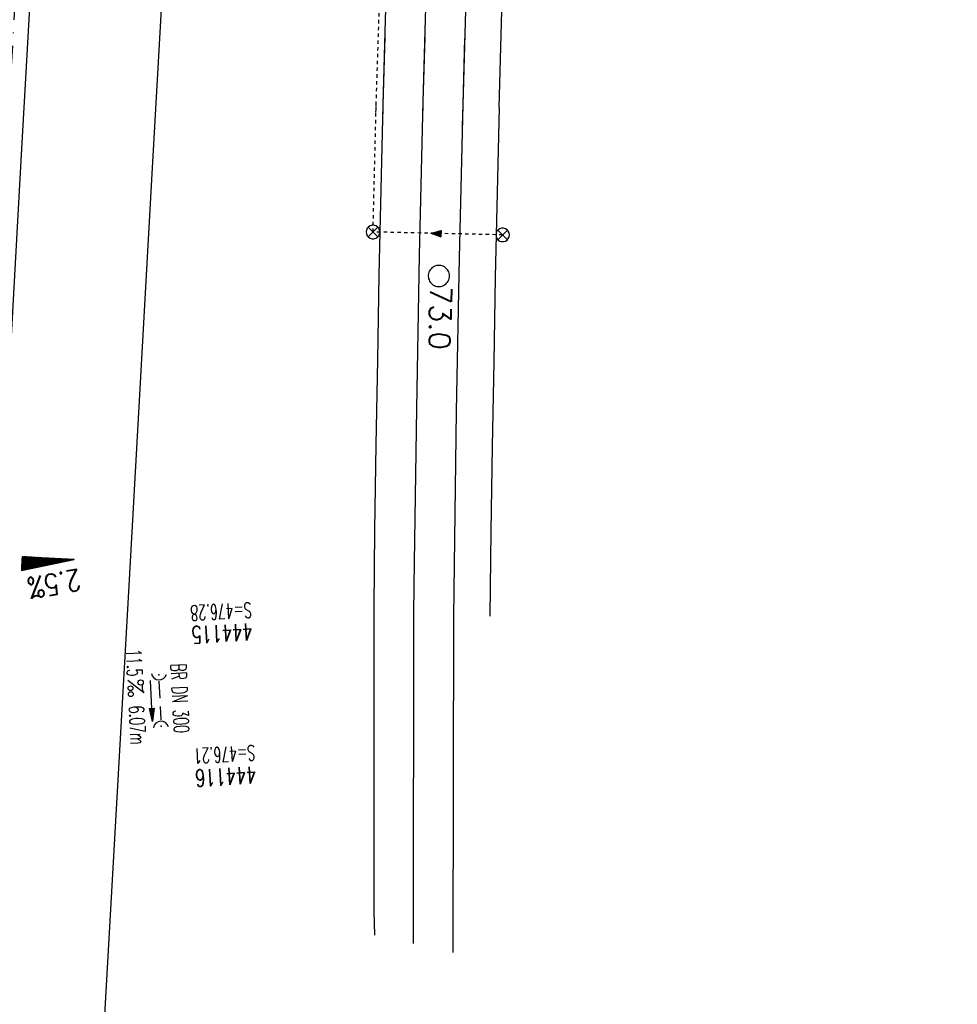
# Model space of a CAD drawing. Extents: x 459406 to 461721, y 413308 to 423218.
# Tile 106 of 256: x 460984 to 461095, y 416827 to 416943. Entities that reach past the tile are written whole.
import ezdxf
from ezdxf.enums import TextEntityAlignment as Align

# ---------------------------------------------------------------- set-up
doc = ezdxf.new("R2010")
doc.units = 0
doc.header["$LTSCALE"] = 2
doc.header["$MEASUREMENT"] = 0
for name, pattern in [('AUSGEZOGEN', [0]), ('GESTRICH-X2', [1.5, 1, -0.5]), ('LT00', [0]), ('LT02', [0.4, 0.2, -0.2]), ('STRICHPT-X3', [3, 1.5, -0.75, 0, -0.75])]:
    doc.linetypes.add(name, pattern=pattern)
doc.layers.get('0').update_dxf_attribs({"linetype": 'AUSGEZOGEN'})
for name, color, linetype in [('A-Böschungen', 15, 'CONTINUOUS'), ('ACHSE', 1, 'STRICHPT-X3'), ('FBR', 8, 'CONTINUOUS'), ('GEF', 7, 'AUSGEZOGEN'), ('KANAL', 7, 'GESTRICH-X2'), ('LAGEPLAN', 15, 'AUSGEZOGEN'), ('NBS-TRASSE', 7, 'CONTINUOUS'), ('PFEIL', 7, 'CONTINUOUS'), ('RINNE', 200, 'CONTINUOUS'), ('SCHACHTNR', 6, 'CONTINUOUS'), ('SCHSYMBOL', 7, 'AUSGEZOGEN'), ('TEXTO', 4, 'CONTINUOUS'), ('TEXTU', 4, 'CONTINUOUS')]:
    doc.layers.add(name, color=color, linetype=linetype)
doc.styles.add('ROMANS', font='romans.shx', dxfattribs={"width": 0.8})
doc.styles.get("Standard").update_dxf_attribs({"font": 'TXT.SHX'})

# ---------------------------------------------------------------- blocks, each defined once
blk = doc.blocks.new('40')
at = {"color": 0}
blk.add_arc((0.02, 0.31), 0.91, 192.5363, 347.4637, dxfattribs=at)
blk.add_point((0, 0), dxfattribs=at)
blk = doc.blocks.new('PROM')
blk.add_line((1.57, 1.82), (0.02, 0.02))
for centre, radius in [((0.32, 1.51), 0.317), ((0.94, 0.29), 0.283), ((1.64, 0.29), 0.283)]:
    blk.add_circle(centre, radius)
blk.add_arc((0.99, 2.68), 1.03, 239.1414, 303.3549)
blk = doc.blocks.new('PFEIL2')
at = {"color": 0}
for p, q in [((0.88, 0), (-2.4, -0.01)), ((0.88, -0.27), (0.88, 0.28)), ((0.88, 0.28), (2.43, 0.01)), ((0.91, 0.27), (0.88, 0.26)), ((0.97, 0.26), (0.88, 0.25)), ((1.02, 0.25), (0.88, 0.23)), ((1.07, 0.24), (0.88, 0.21)), ((1.13, 0.23), (0.88, 0.19)), ((1.18, 0.22), (0.88, 0.17)), ((1.24, 0.21), (0.88, 0.15)), ((1.29, 0.21), (0.88, 0.14)), ((1.34, 0.2), (0.88, 0.12)), ((1.4, 0.19), (0.88, 0.1)), ((1.45, 0.18), (0.88, 0.08)), ((1.51, 0.17), (0.88, 0.06)), ((1.56, 0.16), (0.88, 0.04)), ((1.61, 0.15), (0.88, 0.02)), ((1.67, 0.14), (0.88, 0.01)), ((1.72, 0.13), (0.88, -0.01)), ((1.78, 0.12), (0.88, -0.03)), ((1.83, 0.11), (0.88, -0.05)), ((1.88, 0.1), (0.88, -0.07)), ((1.94, 0.09), (0.88, -0.09)), ((2.05, 0.08), (0.88, -0.12)), ((1.99, 0.08), (0.88, -0.11)), ((2.1, 0.07), (0.88, -0.14)), ((2.15, 0.06), (0.88, -0.16)), ((2.21, 0.05), (0.88, -0.18)), ((2.26, 0.04), (0.88, -0.2)), ((2.32, 0.03), (0.88, -0.22)), ((2.37, 0.02), (0.88, -0.23)), ((2.42, 0.01), (0.88, -0.25)), ((2.43, 0.01), (0.88, -0.27))]:
    blk.add_line(p, q, dxfattribs=at)
blk = doc.blocks.new('SYMB0002')
at = {"linetype": 'LT00'}
blk.add_lwpolyline([(19.7, 0), (19.5, 2.5), (19.1, 4.9), (18.3, 7.2), (17.3, 9.5), (15.9, 11.6), (14.3, 13.5), (12.5, 15.2), (10.5, 16.6), (8.4, 17.8), (6.1, 18.7), (3.7, 19.3), (1.2, 19.6), (-1.2, 19.6), (-3.7, 19.3), (-6.1, 18.7), (-8.4, 17.8), (-10.5, 16.6), (-12.5, 15.2), (-14.3, 13.5), (-15.9, 11.6), (-17.3, 9.5), (-18.3, 7.2), (-19.1, 4.9), (-19.5, 2.5), (-19.7, 0), (-19.5, -2.5), (-19.1, -4.9), (-18.3, -7.2), (-17.3, -9.5), (-15.9, -11.6), (-14.3, -13.5), (-12.5, -15.2), (-10.5, -16.6), (-8.4, -17.8), (-6.1, -18.7), (-3.7, -19.3), (-1.2, -19.6), (1.2, -19.6), (3.7, -19.3), (6.1, -18.7), (8.4, -17.8), (10.5, -16.6), (12.5, -15.2), (14.3, -13.5), (15.9, -11.6), (17.3, -9.5), (18.3, -7.2), (19.1, -4.9), (19.5, -2.5), (19.7, 0)], dxfattribs=at)
blk = doc.blocks.new('SYMB1626')
at = {"linetype": 'LT00'}
for p, q in [((-2.8, -2.8), (2.8, 2.8)), ((2.8, -2.8), (-2.8, 2.8))]:
    blk.add_line(p, q, dxfattribs=at)
blk.add_lwpolyline([(3.94, 0), (3.78, 1.11), (3.31, 2.13), (2.58, 2.98), (1.64, 3.58), (0.56, 3.9), (-0.56, 3.9), (-1.64, 3.58), (-2.58, 2.98), (-3.31, 2.13), (-3.78, 1.11), (-3.94, 0), (-3.78, -1.11), (-3.31, -2.13), (-2.58, -2.98), (-1.64, -3.58), (-0.56, -3.9), (0.56, -3.9), (1.64, -3.58), (2.58, -2.98), (3.31, -2.13), (3.78, -1.11), (3.94, 0)], dxfattribs=at)
blk = doc.blocks.new('SYMB1061')
at = {"linetype": 'LT00'}
blk.add_line((4.9, 0), (-4.9, 0), dxfattribs=at)
for points in [[(-4.9, 0), (0, 15.7), (4.9, 0)], [(-0.1, 15.6), (-4.8, 0), (-4.7, 0), (-0.1, 15.4), (0, 15.5), (-4.6, 0), (-4.4, 0), (0, 15.2), (-4.3, 0.2), (-4.2, 0.2), (0.1, 15), (4.8, 0), (-4.4, 0.1), (-4, 0.2), (0.1, 14.7), (4.5, 0.1), (-3.9, 0.3), (0.1, 14.3), (4.3, 0.3), (-3.6, 0.4), (0.1, 13.9), (4.1, 0.3), (-3.4, 0.5), (0, 13.4), (3.9, 0.5), (-3.2, 0.6), (0.1, 12.9), (3.7, 0.7), (-3, 0.8), (0.1, 12.3), (3.5, 0.8), (-2.7, 0.9), (0.1, 11.8), (3.2, 1), (-2.6, 1.1), (0.1, 11.3), (2.9, 1.2), (-2.2, 1.2), (0.1, 10.8), (2.7, 1.3), (-2, 1.3), (0, 10.2), (2.5, 1.5), (-1.7, 1.5), (-0.1, 9.5), (2.3, 1.6), (-1.5, 1.6), (0, 8.9), (2.1, 1.8), (-1.3, 1.8), (0, 8.3), (1.9, 2), (-1.1, 2), (0, 7.7), (1.6, 2.1), (-1, 2.1), (0, 6.8), (1.4, 2.4), (-0.7, 2.4), (-0.1, 6.3), (1.2, 2.6), (-0.5, 2.6), (0, 5.5), (0.9, 2.8), (-0.4, 2.8), (0, 5), (0.6, 2.9), (-0.2, 3), (0.1, 4.2), (0.5, 3.1), (0, 3.2), (0.1, 3.7), (0.3, 3.4)]]:
    blk.add_lwpolyline(points, dxfattribs=at)
blk = doc.blocks.new('*X8')
at = {"color": 0}
for p, q in [((725.83, 193.84), (727.44, 195.45)), ((725.83, 193.85), (727.43, 195.45)), ((725.83, 193.86), (727.42, 195.45)), ((725.83, 193.87), (727.41, 195.45)), ((725.83, 193.88), (727.4, 195.45)), ((725.83, 193.89), (727.39, 195.45)), ((725.83, 193.9), (727.38, 195.45)), ((725.83, 193.91), (727.37, 195.45)), ((725.83, 193.91), (727.37, 195.45)), ((725.83, 193.92), (727.36, 195.45)), ((725.83, 193.93), (727.35, 195.45)), ((725.83, 193.94), (727.34, 195.45)), ((725.83, 193.95), (727.33, 195.45)), ((725.83, 193.96), (727.32, 195.45)), ((725.83, 193.97), (727.31, 195.45)), ((725.83, 193.98), (727.3, 195.45)), ((725.83, 193.99), (727.29, 195.45)), ((725.83, 193.99), (727.29, 195.45)), ((725.83, 194), (727.28, 195.45)), ((725.83, 194.01), (727.27, 195.45)), ((725.83, 194.02), (727.26, 195.45)), ((725.83, 194.03), (727.25, 195.45)), ((725.83, 194.04), (727.24, 195.45)), ((725.83, 194.05), (727.23, 195.45)), ((725.83, 194.06), (727.22, 195.45)), ((725.83, 194.06), (727.21, 195.45)), ((725.83, 194.07), (727.21, 195.45)), ((725.83, 194.08), (727.2, 195.45)), ((725.83, 194.09), (727.19, 195.45)), ((725.83, 194.1), (727.18, 195.45)), ((725.83, 194.11), (727.17, 195.45)), ((725.83, 194.12), (727.16, 195.45)), ((725.83, 194.13), (727.15, 195.45)), ((725.83, 194.14), (727.14, 195.45)), ((725.83, 194.14), (727.14, 195.45)), ((725.83, 194.15), (727.13, 195.45)), ((725.83, 194.16), (727.12, 195.45)), ((725.83, 194.17), (727.11, 195.45)), ((725.83, 194.18), (727.1, 195.45)), ((725.83, 194.19), (727.09, 195.45)), ((725.83, 194.2), (727.08, 195.45)), ((725.83, 194.21), (727.07, 195.45)), ((725.83, 194.21), (727.06, 195.45)), ((725.83, 194.22), (727.06, 195.45)), ((725.83, 194.23), (727.05, 195.45)), ((725.83, 194.24), (727.04, 195.45)), ((725.83, 194.25), (727.03, 195.45)), ((725.83, 194.26), (727.02, 195.45)), ((725.83, 194.27), (727.01, 195.45)), ((725.83, 194.28), (727, 195.45)), ((725.83, 194.29), (726.99, 195.45)), ((725.83, 194.29), (726.99, 195.45)), ((725.83, 194.3), (726.98, 195.45)), ((725.83, 194.31), (726.97, 195.45)), ((725.83, 194.32), (726.96, 195.45)), ((725.83, 194.33), (726.95, 195.45)), ((725.83, 194.34), (726.94, 195.45)), ((725.83, 194.35), (726.93, 195.45)), ((725.83, 194.36), (726.92, 195.45)), ((725.83, 194.37), (726.91, 195.45)), ((725.83, 194.37), (726.91, 195.45)), ((725.83, 194.38), (726.9, 195.45)), ((725.83, 194.39), (726.89, 195.45)), ((725.83, 194.4), (726.88, 195.45)), ((725.83, 194.41), (726.87, 195.45)), ((725.83, 194.42), (726.86, 195.45)), ((725.83, 194.43), (726.85, 195.45)), ((725.83, 194.44), (726.84, 195.45)), ((725.83, 194.44), (726.83, 195.45)), ((725.83, 194.45), (726.83, 195.45)), ((725.83, 194.46), (726.82, 195.45)), ((725.83, 194.47), (726.81, 195.45)), ((725.83, 194.48), (726.8, 195.45)), ((725.83, 194.49), (726.79, 195.45)), ((725.83, 194.5), (726.78, 195.45)), ((725.83, 194.51), (726.77, 195.45)), ((725.83, 194.52), (726.76, 195.45)), ((725.83, 194.52), (726.76, 195.45)), ((725.83, 194.53), (726.75, 195.45)), ((725.83, 194.54), (726.74, 195.45)), ((725.83, 194.55), (726.73, 195.45)), ((725.83, 194.56), (726.72, 195.45)), ((725.83, 194.57), (726.71, 195.45)), ((725.83, 194.58), (726.7, 195.45)), ((725.83, 194.59), (726.69, 195.45)), ((725.83, 194.59), (726.68, 195.45)), ((725.83, 194.6), (726.68, 195.45)), ((725.83, 194.61), (726.67, 195.45)), ((725.83, 194.62), (726.66, 195.45)), ((725.83, 194.63), (726.65, 195.45)), ((725.83, 194.64), (726.64, 195.45)), ((725.83, 194.65), (726.63, 195.45)), ((725.83, 194.66), (726.62, 195.45)), ((725.83, 194.67), (726.61, 195.45)), ((725.83, 194.67), (726.61, 195.45)), ((725.83, 194.68), (726.6, 195.45)), ((725.83, 194.69), (726.59, 195.45)), ((725.83, 194.7), (726.58, 195.45)), ((725.83, 194.71), (726.57, 195.45)), ((725.83, 194.72), (726.56, 195.45)), ((725.83, 194.73), (726.55, 195.45)), ((725.83, 194.74), (726.54, 195.45)), ((725.83, 194.75), (726.53, 195.45)), ((725.83, 194.75), (726.53, 195.45)), ((725.83, 194.76), (726.52, 195.45)), ((725.83, 194.77), (726.51, 195.45)), ((725.83, 194.78), (726.5, 195.45)), ((725.83, 194.79), (726.49, 195.45)), ((725.83, 194.8), (726.48, 195.45)), ((725.83, 194.81), (726.47, 195.45)), ((725.83, 194.82), (726.46, 195.45)), ((725.83, 194.82), (726.45, 195.45)), ((725.83, 194.83), (726.45, 195.45)), ((725.83, 194.84), (726.44, 195.45)), ((725.83, 194.85), (726.43, 195.45)), ((725.83, 194.86), (726.42, 195.45)), ((725.83, 194.87), (726.41, 195.45)), ((725.83, 194.88), (726.4, 195.45)), ((725.83, 194.89), (726.39, 195.45)), ((725.83, 194.9), (726.38, 195.45)), ((725.83, 194.9), (726.38, 195.45)), ((725.83, 194.91), (726.37, 195.45)), ((725.83, 194.92), (726.36, 195.45)), ((725.83, 194.93), (726.35, 195.45)), ((725.83, 194.94), (726.34, 195.45)), ((725.83, 194.95), (726.33, 195.45)), ((725.83, 194.96), (726.32, 195.45)), ((725.83, 194.97), (726.31, 195.45)), ((725.83, 194.98), (726.3, 195.45)), ((725.83, 194.98), (726.3, 195.45)), ((725.83, 194.99), (726.29, 195.45)), ((725.83, 195), (726.28, 195.45)), ((725.83, 195.01), (726.27, 195.45)), ((725.83, 195.02), (726.26, 195.45)), ((725.83, 195.03), (726.25, 195.45)), ((725.83, 195.04), (726.24, 195.45)), ((725.83, 195.05), (726.23, 195.45)), ((725.83, 195.05), (726.22, 195.45)), ((725.83, 195.06), (726.22, 195.45)), ((725.83, 195.07), (726.21, 195.45)), ((725.83, 195.08), (726.2, 195.45)), ((725.83, 195.09), (726.19, 195.45)), ((725.83, 195.1), (726.18, 195.45)), ((725.83, 195.11), (726.17, 195.45)), ((725.83, 195.12), (726.16, 195.45)), ((725.83, 195.13), (726.15, 195.45)), ((725.83, 195.13), (726.15, 195.45)), ((725.83, 195.14), (726.14, 195.45)), ((725.83, 195.15), (726.13, 195.45)), ((725.83, 195.16), (726.12, 195.45)), ((725.83, 195.17), (726.11, 195.45)), ((725.83, 195.18), (726.1, 195.45)), ((725.83, 195.19), (726.09, 195.45)), ((725.83, 195.2), (726.08, 195.45)), ((725.83, 195.2), (726.07, 195.45)), ((725.83, 195.21), (726.07, 195.45)), ((725.83, 195.22), (726.06, 195.45)), ((725.83, 195.23), (726.05, 195.45)), ((725.83, 195.24), (726.04, 195.45)), ((725.83, 195.25), (726.03, 195.45)), ((725.83, 195.26), (726.02, 195.45)), ((725.83, 195.27), (726.01, 195.45)), ((725.83, 195.28), (726, 195.45)), ((725.83, 195.28), (726, 195.45)), ((725.83, 195.29), (725.99, 195.45)), ((725.83, 195.3), (725.98, 195.45)), ((725.83, 195.31), (725.97, 195.45)), ((725.83, 195.32), (725.96, 195.45)), ((725.83, 195.33), (725.95, 195.45)), ((725.83, 195.34), (725.94, 195.45)), ((725.83, 195.35), (725.93, 195.45)), ((725.83, 195.36), (725.92, 195.45)), ((725.83, 195.36), (725.92, 195.45)), ((725.83, 195.37), (725.91, 195.45)), ((725.83, 195.38), (725.9, 195.45)), ((725.83, 195.39), (725.89, 195.45)), ((725.83, 195.4), (725.88, 195.45)), ((725.83, 195.41), (725.87, 195.45)), ((725.83, 195.42), (725.86, 195.45)), ((725.83, 195.43), (725.85, 195.45)), ((725.83, 195.43), (725.84, 195.45)), ((725.83, 195.44), (725.84, 195.45)), ((725.83, 193.83), (727.43, 195.43)), ((725.83, 193.82), (727.43, 195.42)), ((725.83, 193.81), (727.43, 195.41)), ((725.83, 193.8), (727.42, 195.4)), ((725.83, 193.79), (727.42, 195.38)), ((725.83, 193.78), (727.42, 195.37)), ((725.83, 193.77), (727.41, 195.36)), ((725.83, 193.76), (727.41, 195.35)), ((725.83, 193.76), (727.41, 195.34)), ((725.83, 193.75), (727.4, 195.32)), ((725.83, 193.74), (727.4, 195.31)), ((725.83, 193.73), (727.4, 195.3)), ((725.83, 193.72), (727.4, 195.29)), ((725.83, 193.71), (727.39, 195.28)), ((725.83, 193.7), (727.39, 195.26)), ((725.83, 193.69), (727.39, 195.25)), ((725.83, 193.68), (727.38, 195.24)), ((725.83, 193.68), (727.38, 195.23)), ((725.83, 193.67), (727.38, 195.22)), ((725.83, 193.66), (727.37, 195.2)), ((725.83, 193.65), (727.37, 195.19)), ((725.83, 193.64), (727.37, 195.18)), ((725.83, 193.63), (727.36, 195.17)), ((725.83, 193.62), (727.36, 195.16)), ((725.83, 193.61), (727.36, 195.14)), ((725.83, 193.61), (727.35, 195.13)), ((725.83, 193.6), (727.35, 195.12)), ((725.83, 193.59), (727.35, 195.11)), ((725.83, 193.58), (727.34, 195.1)), ((725.83, 193.57), (727.34, 195.08)), ((725.83, 193.56), (727.34, 195.07)), ((725.83, 193.55), (727.34, 195.06)), ((725.83, 193.54), (727.33, 195.05)), ((725.83, 193.53), (727.33, 195.04)), ((725.83, 193.53), (727.33, 195.02)), ((725.83, 193.52), (727.32, 195.01)), ((725.83, 193.51), (727.32, 195)), ((725.83, 193.5), (727.32, 194.99)), ((725.83, 193.49), (727.31, 194.98)), ((725.83, 193.48), (727.31, 194.96)), ((725.83, 193.47), (727.31, 194.95)), ((725.83, 193.46), (727.3, 194.94)), ((725.83, 193.45), (727.3, 194.93)), ((725.83, 193.45), (727.3, 194.92)), ((725.83, 193.44), (727.29, 194.91)), ((725.83, 193.43), (727.29, 194.89)), ((725.83, 193.42), (727.29, 194.88)), ((725.83, 193.41), (727.29, 194.87)), ((725.83, 193.4), (727.28, 194.86)), ((725.83, 193.39), (727.28, 194.85)), ((725.83, 193.38), (727.28, 194.83)), ((725.83, 193.38), (727.27, 194.82)), ((725.83, 193.37), (727.27, 194.81)), ((725.83, 193.36), (727.27, 194.8)), ((725.83, 193.35), (727.26, 194.79)), ((725.83, 193.34), (727.26, 194.77)), ((725.83, 193.33), (727.26, 194.76)), ((725.83, 193.32), (727.25, 194.75)), ((725.83, 193.31), (727.25, 194.74)), ((725.83, 193.3), (727.25, 194.73)), ((725.83, 193.3), (727.24, 194.71)), ((725.83, 193.29), (727.24, 194.7)), ((725.83, 193.28), (727.24, 194.69)), ((725.83, 193.27), (727.23, 194.68)), ((725.83, 193.26), (727.23, 194.67)), ((725.83, 193.25), (727.23, 194.65)), ((725.83, 193.24), (727.23, 194.64)), ((725.83, 193.23), (727.22, 194.63)), ((725.83, 193.22), (727.22, 194.62)), ((725.83, 193.22), (727.22, 194.61)), ((725.83, 193.21), (727.21, 194.59)), ((725.83, 193.2), (727.21, 194.58)), ((725.83, 193.19), (727.21, 194.57)), ((725.83, 193.18), (727.2, 194.56)), ((725.83, 193.17), (727.2, 194.55)), ((725.83, 193.16), (727.2, 194.53)), ((725.83, 193.15), (727.19, 194.52)), ((725.83, 193.15), (727.19, 194.51)), ((725.83, 193.14), (727.19, 194.5)), ((725.83, 193.13), (727.18, 194.49)), ((725.83, 193.12), (727.18, 194.47)), ((725.83, 193.11), (727.18, 194.46)), ((725.83, 193.1), (727.17, 194.45)), ((725.83, 193.09), (727.17, 194.44)), ((725.83, 193.08), (727.17, 194.43)), ((725.83, 193.07), (727.17, 194.41)), ((725.83, 193.07), (727.16, 194.4)), ((725.83, 193.06), (727.16, 194.39)), ((725.83, 193.05), (727.16, 194.38)), ((725.83, 193.04), (727.15, 194.37)), ((725.83, 193.03), (727.15, 194.35)), ((725.83, 193.02), (727.15, 194.34)), ((725.83, 193.01), (727.14, 194.33)), ((725.83, 193), (727.14, 194.32)), ((725.83, 193), (727.14, 194.31)), ((725.83, 192.99), (727.13, 194.29)), ((725.83, 192.98), (727.13, 194.28)), ((725.83, 192.97), (727.13, 194.27)), ((725.83, 192.96), (727.12, 194.26)), ((725.83, 192.95), (727.12, 194.25)), ((725.83, 192.94), (727.12, 194.23)), ((725.83, 192.93), (727.11, 194.22)), ((725.83, 192.92), (727.11, 194.21)), ((725.83, 192.92), (727.11, 194.2)), ((725.83, 192.91), (727.11, 194.19)), ((725.83, 192.9), (727.1, 194.17)), ((725.83, 192.89), (727.1, 194.16)), ((725.83, 192.88), (727.1, 194.15)), ((725.83, 192.87), (727.09, 194.14)), ((725.83, 192.86), (727.09, 194.13)), ((725.83, 192.85), (727.09, 194.11)), ((725.83, 192.84), (727.08, 194.1)), ((725.83, 192.84), (727.08, 194.09)), ((725.83, 192.83), (727.08, 194.08)), ((725.83, 192.82), (727.07, 194.07)), ((725.83, 192.81), (727.07, 194.05)), ((725.83, 192.8), (727.07, 194.04)), ((725.83, 192.79), (727.06, 194.03)), ((725.83, 192.78), (727.06, 194.02)), ((725.83, 192.77), (727.06, 194.01)), ((725.83, 192.77), (727.05, 193.99)), ((725.83, 192.76), (727.05, 193.98)), ((725.83, 192.75), (727.05, 193.97)), ((725.83, 192.74), (727.05, 193.96)), ((725.83, 192.73), (727.04, 193.95)), ((725.83, 192.72), (727.04, 193.93)), ((725.83, 192.71), (727.04, 193.92)), ((725.83, 192.7), (727.03, 193.91)), ((725.83, 192.69), (727.03, 193.9)), ((725.83, 192.69), (727.03, 193.89)), ((725.83, 192.68), (727.02, 193.87)), ((725.83, 192.67), (727.02, 193.86)), ((725.83, 192.66), (727.02, 193.85)), ((725.83, 192.65), (727.01, 193.84)), ((725.83, 192.64), (727.01, 193.83)), ((725.83, 192.63), (727.01, 193.81)), ((725.83, 192.62), (727, 193.8)), ((725.83, 192.62), (727, 193.79)), ((725.83, 192.61), (727, 193.78)), ((725.83, 192.6), (726.99, 193.77)), ((725.83, 192.59), (726.99, 193.75)), ((725.83, 192.58), (726.99, 193.74)), ((725.83, 192.57), (726.99, 193.73)), ((725.83, 192.56), (726.98, 193.72)), ((725.83, 192.55), (726.98, 193.71)), ((725.83, 192.54), (726.98, 193.69)), ((725.83, 192.54), (726.97, 193.68)), ((725.83, 192.53), (726.97, 193.67)), ((725.83, 192.52), (726.97, 193.66)), ((725.83, 192.51), (726.96, 193.65)), ((725.83, 192.5), (726.96, 193.63)), ((725.83, 192.49), (726.96, 193.62)), ((725.83, 192.48), (726.95, 193.61)), ((725.83, 192.47), (726.95, 193.6)), ((725.83, 192.46), (726.95, 193.59)), ((725.83, 192.46), (726.94, 193.57)), ((725.83, 192.45), (726.94, 193.56)), ((725.83, 192.44), (726.94, 193.55)), ((725.83, 192.43), (726.94, 193.54)), ((725.83, 192.42), (726.93, 193.53)), ((725.83, 192.41), (726.93, 193.51)), ((725.83, 192.4), (726.93, 193.5)), ((725.83, 192.39), (726.92, 193.49)), ((725.83, 192.39), (726.92, 193.48)), ((725.83, 192.38), (726.92, 193.47)), ((725.83, 192.37), (726.91, 193.45)), ((725.83, 192.36), (726.91, 193.44)), ((725.83, 192.35), (726.91, 193.43)), ((725.83, 192.34), (726.9, 193.42)), ((725.83, 192.33), (726.9, 193.41)), ((725.83, 192.32), (726.9, 193.39)), ((725.83, 192.31), (726.89, 193.38)), ((725.83, 192.31), (726.89, 193.37)), ((725.83, 192.3), (726.89, 193.36)), ((725.83, 192.29), (726.88, 193.35)), ((725.83, 192.28), (726.88, 193.33)), ((725.83, 192.27), (726.88, 193.32)), ((725.83, 192.26), (726.88, 193.31)), ((725.83, 192.25), (726.87, 193.3)), ((725.83, 192.24), (726.87, 193.29)), ((725.83, 192.24), (726.87, 193.27)), ((725.83, 192.23), (726.86, 193.26)), ((725.83, 192.22), (726.86, 193.25)), ((725.83, 192.21), (726.86, 193.24)), ((725.83, 192.2), (726.85, 193.23)), ((725.83, 192.19), (726.85, 193.21)), ((725.83, 192.18), (726.85, 193.2)), ((725.83, 192.17), (726.84, 193.19)), ((725.83, 192.16), (726.84, 193.18)), ((725.83, 192.16), (726.84, 193.17)), ((725.83, 192.15), (726.83, 193.15)), ((725.83, 192.14), (726.83, 193.14)), ((725.83, 192.13), (726.83, 193.13)), ((725.83, 192.12), (726.82, 193.12)), ((725.83, 192.11), (726.82, 193.11)), ((725.83, 192.1), (726.82, 193.09)), ((725.83, 192.09), (726.82, 193.08)), ((725.83, 192.08), (726.81, 193.07)), ((725.83, 192.08), (726.81, 193.06)), ((725.83, 192.07), (726.81, 193.05)), ((725.83, 192.06), (726.8, 193.03)), ((725.83, 192.05), (726.8, 193.02)), ((725.83, 192.04), (726.8, 193.01)), ((725.83, 192.03), (726.79, 193)), ((725.83, 192.02), (726.79, 192.99)), ((725.83, 192.01), (726.79, 192.97)), ((725.83, 192.01), (726.78, 192.96)), ((725.83, 192), (726.78, 192.95)), ((725.83, 191.99), (726.78, 192.94)), ((725.83, 191.98), (726.77, 192.93)), ((725.83, 191.97), (726.77, 192.91)), ((725.83, 191.96), (726.77, 192.9)), ((725.83, 191.95), (726.76, 192.89)), ((725.83, 191.94), (726.76, 192.88)), ((725.83, 191.93), (726.76, 192.87)), ((725.83, 191.93), (726.76, 192.85)), ((725.83, 191.92), (726.75, 192.84)), ((725.83, 191.91), (726.75, 192.83)), ((725.83, 191.9), (726.75, 192.82)), ((725.83, 191.89), (726.74, 192.81)), ((725.83, 191.88), (726.74, 192.79)), ((725.83, 191.87), (726.74, 192.78)), ((725.83, 191.86), (726.73, 192.77)), ((725.83, 191.85), (726.73, 192.76)), ((725.83, 191.85), (726.73, 192.75)), ((725.83, 191.84), (726.72, 192.73)), ((725.83, 191.83), (726.72, 192.72)), ((725.83, 191.82), (726.72, 192.71)), ((725.83, 191.81), (726.71, 192.7)), ((725.83, 191.8), (726.71, 192.69)), ((725.83, 191.79), (726.71, 192.67)), ((725.83, 191.78), (726.7, 192.66)), ((725.83, 191.78), (726.7, 192.65)), ((725.83, 191.77), (726.7, 192.64)), ((725.83, 191.76), (726.7, 192.63)), ((725.83, 191.75), (726.69, 192.61)), ((725.83, 191.74), (726.69, 192.6)), ((725.83, 191.73), (726.69, 192.59)), ((725.83, 191.72), (726.68, 192.58)), ((725.83, 191.71), (726.68, 192.57)), ((725.83, 191.7), (726.68, 192.55)), ((725.83, 191.7), (726.67, 192.54)), ((725.83, 191.69), (726.67, 192.53)), ((725.83, 191.68), (726.67, 192.52)), ((725.83, 191.67), (726.66, 192.51)), ((725.83, 191.66), (726.66, 192.49)), ((725.83, 191.65), (726.66, 192.48)), ((725.83, 191.64), (726.65, 192.47)), ((725.83, 191.63), (726.65, 192.46)), ((725.83, 191.63), (726.65, 192.45)), ((725.83, 191.62), (726.64, 192.43)), ((725.83, 191.61), (726.64, 192.42)), ((725.83, 191.6), (726.64, 192.41)), ((725.83, 191.59), (726.64, 192.4)), ((725.83, 191.58), (726.63, 192.39)), ((725.83, 191.57), (726.63, 192.37)), ((725.83, 191.56), (726.63, 192.36)), ((725.83, 191.55), (726.62, 192.35)), ((725.83, 191.55), (726.62, 192.34)), ((725.83, 191.54), (726.62, 192.33)), ((725.83, 191.53), (726.61, 192.31)), ((725.83, 191.52), (726.61, 192.3)), ((725.83, 191.51), (726.61, 192.29)), ((725.83, 191.5), (726.6, 192.28)), ((725.83, 191.49), (726.6, 192.27)), ((725.83, 191.48), (726.6, 192.25)), ((725.83, 191.47), (726.59, 192.24)), ((725.83, 191.47), (726.59, 192.23)), ((725.83, 191.46), (726.59, 192.22)), ((725.83, 191.45), (726.59, 192.21)), ((725.83, 191.44), (726.58, 192.19)), ((725.83, 191.43), (726.58, 192.18)), ((725.83, 191.42), (726.58, 192.17)), ((725.83, 191.41), (726.57, 192.16)), ((725.83, 191.4), (726.57, 192.15)), ((725.83, 191.4), (726.57, 192.13)), ((725.83, 191.39), (726.56, 192.12)), ((725.83, 191.38), (726.56, 192.11)), ((725.83, 191.37), (726.56, 192.1)), ((725.83, 191.36), (726.55, 192.09)), ((725.83, 191.35), (726.55, 192.07)), ((725.83, 191.34), (726.55, 192.06)), ((725.83, 191.33), (726.54, 192.05)), ((725.83, 191.32), (726.54, 192.04)), ((725.83, 191.32), (726.54, 192.03)), ((725.83, 191.31), (726.53, 192.01)), ((725.83, 191.3), (726.53, 192)), ((725.83, 191.29), (726.53, 191.99)), ((725.83, 191.28), (726.53, 191.98)), ((725.83, 191.27), (726.52, 191.97)), ((725.83, 191.26), (726.52, 191.95)), ((725.83, 191.25), (726.52, 191.94)), ((725.83, 191.25), (726.51, 191.93)), ((725.83, 191.24), (726.51, 191.92)), ((725.83, 191.23), (726.51, 191.91)), ((725.83, 191.22), (726.5, 191.89)), ((725.83, 191.21), (726.5, 191.88)), ((725.83, 191.2), (726.5, 191.87)), ((725.83, 191.19), (726.49, 191.86)), ((725.83, 191.18), (726.49, 191.85)), ((725.83, 191.17), (726.49, 191.84)), ((725.83, 191.17), (726.48, 191.82)), ((725.83, 191.16), (726.48, 191.81)), ((725.83, 191.15), (726.48, 191.8)), ((725.83, 191.14), (726.47, 191.79)), ((725.83, 191.13), (726.47, 191.78)), ((725.83, 191.12), (726.47, 191.76)), ((725.83, 191.11), (726.47, 191.75)), ((725.83, 191.1), (726.46, 191.74)), ((725.83, 191.09), (726.46, 191.73)), ((725.83, 191.09), (726.46, 191.72)), ((725.83, 191.08), (726.45, 191.7)), ((725.83, 191.07), (726.45, 191.69)), ((725.83, 191.06), (726.45, 191.68)), ((725.83, 191.05), (726.44, 191.67)), ((725.83, 191.04), (726.44, 191.66)), ((725.83, 191.03), (726.44, 191.64)), ((725.83, 191.02), (726.43, 191.63)), ((725.83, 191.02), (726.43, 191.62)), ((725.83, 191.01), (726.43, 191.61)), ((725.83, 191), (726.42, 191.6)), ((725.83, 190.99), (726.42, 191.58)), ((725.83, 190.98), (726.42, 191.57)), ((725.83, 190.97), (726.41, 191.56)), ((725.83, 190.96), (726.41, 191.55)), ((725.83, 190.95), (726.41, 191.54)), ((725.83, 190.94), (726.41, 191.52)), ((725.83, 190.94), (726.4, 191.51)), ((725.83, 190.93), (726.4, 191.5)), ((725.83, 190.92), (726.4, 191.49)), ((725.83, 190.91), (726.39, 191.48)), ((725.83, 190.9), (726.39, 191.46)), ((725.83, 190.89), (726.39, 191.45)), ((725.83, 190.88), (726.38, 191.44)), ((725.83, 190.87), (726.38, 191.43)), ((725.83, 190.87), (726.38, 191.42)), ((725.83, 190.86), (726.37, 191.4)), ((725.83, 190.85), (726.37, 191.39)), ((725.83, 190.84), (726.37, 191.38)), ((725.83, 190.83), (726.36, 191.37)), ((725.83, 190.82), (726.36, 191.36)), ((725.83, 190.81), (726.36, 191.34)), ((725.83, 190.8), (726.35, 191.33)), ((725.83, 190.79), (726.35, 191.32)), ((725.83, 190.79), (726.35, 191.31)), ((725.83, 190.78), (726.35, 191.3)), ((725.83, 190.77), (726.34, 191.28)), ((725.83, 190.76), (726.34, 191.27)), ((725.83, 190.75), (726.34, 191.26)), ((725.83, 190.74), (726.33, 191.25)), ((725.83, 190.73), (726.33, 191.24)), ((725.83, 190.72), (726.33, 191.22)), ((725.83, 190.71), (726.32, 191.21)), ((725.83, 190.71), (726.32, 191.2)), ((725.83, 190.7), (726.32, 191.19)), ((725.83, 190.69), (726.31, 191.18)), ((725.83, 190.68), (726.31, 191.16)), ((725.83, 190.67), (726.31, 191.15)), ((725.83, 190.66), (726.3, 191.14)), ((725.83, 190.65), (726.3, 191.13)), ((725.83, 190.64), (726.3, 191.12)), ((725.83, 190.64), (726.29, 191.1)), ((725.83, 190.63), (726.29, 191.09)), ((725.83, 190.62), (726.29, 191.08)), ((725.83, 190.61), (726.29, 191.07)), ((725.83, 190.6), (726.28, 191.06)), ((725.83, 190.59), (726.28, 191.04)), ((725.83, 190.58), (726.28, 191.03)), ((725.83, 190.57), (726.27, 191.02)), ((725.83, 190.56), (726.27, 191.01)), ((725.83, 190.56), (726.27, 191)), ((725.83, 190.55), (726.26, 190.98)), ((725.83, 190.54), (726.26, 190.97)), ((725.83, 190.53), (726.26, 190.96)), ((725.83, 190.52), (726.25, 190.95)), ((725.83, 190.51), (726.25, 190.94)), ((725.83, 190.5), (726.25, 190.92)), ((725.83, 190.49), (726.24, 190.91)), ((725.83, 190.48), (726.24, 190.9)), ((725.83, 190.48), (726.24, 190.89)), ((725.83, 190.47), (726.24, 190.88)), ((725.83, 190.46), (726.23, 190.86)), ((725.83, 190.45), (726.23, 190.85)), ((725.83, 190.44), (726.23, 190.84)), ((725.83, 190.43), (726.22, 190.83)), ((725.83, 190.42), (726.22, 190.82)), ((725.83, 190.41), (726.22, 190.8)), ((725.83, 190.41), (726.21, 190.79)), ((725.83, 190.4), (726.21, 190.78)), ((725.83, 190.39), (726.21, 190.77)), ((725.83, 190.38), (726.2, 190.76)), ((725.83, 190.37), (726.2, 190.74)), ((725.83, 190.36), (726.2, 190.73)), ((725.83, 190.35), (726.19, 190.72)), ((725.83, 190.34), (726.19, 190.71)), ((725.83, 190.33), (726.19, 190.7)), ((725.83, 190.33), (726.18, 190.68)), ((725.83, 190.32), (726.18, 190.67)), ((725.83, 190.31), (726.18, 190.66)), ((725.83, 190.3), (726.18, 190.65)), ((725.83, 190.29), (726.17, 190.64)), ((725.83, 190.28), (726.17, 190.62)), ((725.83, 190.27), (726.17, 190.61)), ((725.83, 190.26), (726.16, 190.6)), ((725.83, 190.26), (726.16, 190.59)), ((725.83, 190.25), (726.16, 190.58)), ((725.83, 190.24), (726.15, 190.56)), ((725.83, 190.23), (726.15, 190.55)), ((725.83, 190.22), (726.15, 190.54)), ((725.83, 190.21), (726.14, 190.53)), ((725.83, 190.2), (726.14, 190.52)), ((725.83, 190.19), (726.14, 190.5)), ((725.83, 190.18), (726.13, 190.49)), ((725.83, 190.18), (726.13, 190.48)), ((725.83, 190.17), (726.13, 190.47)), ((725.83, 190.16), (726.12, 190.46)), ((725.83, 190.15), (726.12, 190.44)), ((725.83, 190.14), (726.12, 190.43)), ((725.83, 190.13), (726.12, 190.42)), ((725.83, 190.12), (726.11, 190.41)), ((725.83, 190.11), (726.11, 190.4)), ((725.83, 190.1), (726.11, 190.38)), ((725.83, 190.1), (726.1, 190.37)), ((725.83, 190.09), (726.1, 190.36)), ((725.83, 190.08), (726.1, 190.35)), ((725.83, 190.07), (726.09, 190.34)), ((725.83, 190.06), (726.09, 190.32)), ((725.83, 190.05), (726.09, 190.31)), ((725.83, 190.04), (726.08, 190.3)), ((725.83, 190.03), (726.08, 190.29)), ((725.83, 190.03), (726.08, 190.28)), ((725.83, 190.02), (726.07, 190.26)), ((725.83, 190.01), (726.07, 190.25)), ((725.83, 190), (726.07, 190.24)), ((725.83, 189.99), (726.06, 190.23)), ((725.83, 189.98), (726.06, 190.22)), ((725.83, 189.97), (726.06, 190.2)), ((725.83, 189.96), (726.06, 190.19)), ((725.83, 189.95), (726.05, 190.18)), ((725.83, 189.95), (726.05, 190.17)), ((725.83, 189.94), (726.05, 190.16)), ((725.83, 189.93), (726.04, 190.14)), ((725.83, 189.92), (726.04, 190.13)), ((725.83, 189.91), (726.04, 190.12)), ((725.83, 189.9), (726.03, 190.11)), ((725.83, 189.89), (726.03, 190.1)), ((725.83, 189.88), (726.03, 190.08)), ((725.83, 189.88), (726.02, 190.07)), ((725.83, 189.87), (726.02, 190.06)), ((725.83, 189.86), (726.02, 190.05)), ((725.83, 189.85), (726.01, 190.04)), ((725.83, 189.84), (726.01, 190.02)), ((725.83, 189.83), (726.01, 190.01)), ((725.83, 189.82), (726, 190)), ((725.83, 189.81), (726, 189.99)), ((725.83, 189.8), (726, 189.98)), ((725.83, 189.8), (726, 189.96)), ((725.83, 189.79), (725.99, 189.95)), ((725.83, 189.78), (725.99, 189.94)), ((725.83, 189.77), (725.99, 189.93)), ((725.83, 189.76), (725.98, 189.92)), ((725.83, 189.75), (725.98, 189.9)), ((725.83, 189.74), (725.98, 189.89)), ((725.83, 189.73), (725.97, 189.88)), ((725.83, 189.72), (725.97, 189.87)), ((725.83, 189.72), (725.97, 189.86)), ((725.83, 189.71), (725.96, 189.84)), ((725.83, 189.7), (725.96, 189.83)), ((725.83, 189.69), (725.96, 189.82)), ((725.83, 189.68), (725.95, 189.81)), ((725.83, 189.67), (725.95, 189.8)), ((725.83, 189.66), (725.95, 189.78)), ((725.83, 189.65), (725.94, 189.77)), ((725.83, 189.65), (725.94, 189.76)), ((725.83, 189.64), (725.94, 189.75)), ((725.83, 189.63), (725.94, 189.74)), ((725.83, 189.62), (725.93, 189.72)), ((725.83, 189.61), (725.93, 189.71)), ((725.83, 189.6), (725.93, 189.7)), ((725.83, 189.59), (725.92, 189.69)), ((725.83, 189.58), (725.92, 189.68)), ((725.83, 189.57), (725.92, 189.66)), ((725.83, 189.57), (725.91, 189.65)), ((725.83, 189.56), (725.91, 189.64)), ((725.83, 189.55), (725.91, 189.63)), ((725.83, 189.54), (725.9, 189.62)), ((725.83, 189.53), (725.9, 189.6)), ((725.83, 189.52), (725.9, 189.59)), ((725.83, 189.51), (725.89, 189.58)), ((725.83, 189.5), (725.89, 189.57)), ((725.83, 189.49), (725.89, 189.56)), ((725.83, 189.49), (725.89, 189.54)), ((725.83, 189.48), (725.88, 189.53)), ((725.83, 189.47), (725.88, 189.52)), ((725.83, 189.46), (725.88, 189.51)), ((725.83, 189.45), (725.87, 189.5)), ((725.83, 189.44), (725.87, 189.48)), ((725.83, 189.43), (725.87, 189.47)), ((725.83, 189.42), (725.86, 189.46)), ((725.83, 189.42), (725.86, 189.45)), ((725.83, 189.41), (725.86, 189.44)), ((725.83, 189.4), (725.85, 189.42)), ((725.83, 189.39), (725.85, 189.41)), ((725.83, 189.38), (725.85, 189.4)), ((725.83, 189.37), (725.84, 189.39)), ((725.83, 189.36), (725.84, 189.38)), ((725.83, 189.35), (725.84, 189.36)), ((725.83, 189.34), (725.83, 189.35)), ((725.83, 189.34), (725.83, 189.34))]:
    blk.add_line(p, q, dxfattribs=at)
blk = doc.blocks.new('GEF')
at = {"color": 0}
for p, q in [((0.01, 0.02), (0.01, 6.15)), ((1.62, 6.15), (0.01, 0.02)), ((0.01, 6.15), (1.62, 6.15))]:
    blk.add_line(p, q, dxfattribs=at)
blk.add_blockref('*X8', (-725.82, -189.3), dxfattribs=at)

msp = doc.modelspace()

# ---------------------------------------------------------------- linework, layer by layer
at = {"layer": 'A-Böschungen'}
for p, q in [((461026.04, 416873.51), (461026.05, 416837.82)), ((461026.05, 416837.82), (461026.15, 416834.97))]:
    msp.add_line(p, q, dxfattribs=at)
for points in [[(461029.11, 416992.86), (461028.72, 416982.85), (461028.35, 416972.84), (461028.01, 416962.83), (461027.69, 416952.82), (461027.4, 416942.8), (461027.13, 416932.79), (461027.1, 416931.72)], [(461040.82, 416932.44), (461041.09, 416942.42), (461041.38, 416952.4), (461041.7, 416962.38), (461041.8, 416965.33)], [(461027.34, 416940.8), (461027.13, 416932.79), (461026.88, 416922.78), (461026.66, 416912.76), (461026.47, 416902.75), (461026.3, 416892.73), (461026.15, 416882.71), (461026.04, 416873.51)], [(461040.82, 416932.44), (461040.58, 416922.46), (461040.36, 416912.48), (461040.17, 416902.5), (461040, 416892.51), (461039.85, 416882.53), (461039.73, 416872.55)]]:
    msp.add_lwpolyline(points, dxfattribs=at)
at = {"layer": 'ACHSE', "flags": 128}
msp.add_lwpolyline([(460985.55, 416976.25), (460982.74, 416926.33), (460979.94, 416876.41), (460977.13, 416826.49), (460974.32, 416776.57), (460971.52, 416726.64), (460968.71, 416676.72), (460965.91, 416626.8), (460963.1, 416576.88, 0), (460961.73, 416552.57, 0), (460960.29, 416526.96, -0.000009), (460958.89, 416502, 0.00001), (460957.49, 416477.04, 0.000001), (460956.79, 416464.56, -0.000001), (460956.08, 416452.08), (460954.68, 416427.12), (460953.28, 416402.16), (460951.88, 416377.2, 0.000027), (460951.18, 416364.91, -0.000114), (460950.49, 416352.62, -0.000169), (460950.49, 416352.58, 0.000019), (460950.47, 416352.23, 0.002347), (460949.96, 416342.5, 0.0015), (460949.28, 416327.26, 0.002663), (460948.89, 416316.3, 0.002084), (460948.51, 416302.28, 0.002087), (460948.28, 416289.78, 0.002085), (460948.16, 416277.28, 0.002085), (460948.14, 416264.78, 0.002085), (460948.22, 416252.28, 0.002086), (460948.41, 416239.77, 0.002088), (460948.7, 416227.28, 0.002084), (460949.09, 416214.79, 0.002083), (460949.59, 416202.3, 0.002081), (460950.2, 416189.81, 0.002082), (460950.91, 416177.34, 0.002086), (460951.72, 416164.86, 0.002086), (460952.64, 416152.4, 0.002087), (460953.65, 416139.94, 0.002084), (460954.78, 416127.49, 0.002085), (460956.01, 416115.04, 0.002088), (460957.34, 416102.62, 0.002086), (460958.77, 416090.21, 0.002083), (460960.31, 416077.8, 0.002082), (460961.96, 416065.39, 0.002087), (460963.7, 416053.03, 0.002086), (460965.55, 416040.67, 0.002083), (460967.5, 416028.32, 0.00208), (460969.55, 416015.99, 0.002081), (460971.71, 416003.67, 0.002087), (460973.97, 415991.38, 0.002089), (460976.33, 415979.11, 0.002087), (460978.79, 415966.87, 0.002082), (460981.36, 415954.62, 0.002082), (460984.15, 415941.87, 0.002276), (460986.8, 415930.22, 0.001902), (460990.24, 415915.65, 0.002837), (460992.65, 415905.91, 0.000643), (460995.49, 415894.71, 0.001405), (460996.81, 415889.6, 0), (460998.53, 415883.01, 0.000001), (460998.87, 415881.7), (461005.19, 415857.51, 0.000017), (461008.35, 415845.42, -0.000015), (461011.51, 415833.32, -0.000002), (461014.67, 415821.23, -0.000002), (461017.83, 415809.14, -0.000001), (461020.99, 415797.04, 0.000005), (461024.15, 415784.95), (461030.47, 415760.76), (461036.79, 415736.57, 0.000028), (461038.98, 415728.17, -0.000015), (461041.18, 415719.76, -0.00065), (461041.49, 415718.58, -0.000124), (461043.09, 415712.38, -0.002577), (461045.47, 415702.95, -0.001641), (461049.08, 415688.11, -0.002531), (461051.66, 415677.11, -0.002087), (461054.67, 415663.74, -0.002079), (461057.31, 415651.53, -0.002077), (461059.85, 415639.28, -0.002078), (461062.3, 415627.01, -0.002083), (461064.63, 415614.74, -0.002085), (461066.86, 415602.46, -0.00208), (461068.99, 415590.13, -0.00208), (461071.02, 415577.79, -0.002082), (461072.95, 415565.44, -0.002086), (461074.77, 415553.08, -0.002086), (461076.49, 415540.7, -0.002081), (461078.11, 415528.31, -0.002078), (461079.62, 415515.89, -0.00208), (461081.03, 415503.45, -0.002087), (461082.34, 415491.04, -0.002085), (461083.54, 415478.62, -0.002078), (461084.64, 415466.15, -0.002076), (461085.64, 415453.67, -0.002082), (461086.53, 415441.22, -0.002088), (461087.32, 415428.75, -0.002085), (461088, 415416.26, -0.002081), (461088.58, 415403.77, -0.002082), (461089.06, 415391.28, -0.00208), (461089.43, 415378.79, -0.002078), (461089.7, 415366.29, -0.002082), (461089.86, 415353.79, -0.002085), (461089.92, 415341.29, -0.002085), (461089.88, 415328.8, -0.002082), (461089.73, 415316.3, -0.002078), (461089.48, 415303.79, -0.00208), (461089.12, 415291.3, -0.002082), (461088.66, 415278.81, -0.002084), (461088.09, 415266.33, -0.002082), (461087.43, 415253.85, -0.00208), (461086.65, 415241.37, -0.002079), (461085.78, 415228.9, -0.00208), (461084.8, 415216.44, -0.002085), (461083.63, 415203.06, -0.002418), (461082.53, 415191.54, -0.001753), (461080.94, 415176.37, -0.002741), (461079.84, 415166.68, -0.000279), (461078.8, 415158.04, -0.000933), (461078.49, 415155.46, -0.000004), (461077.26, 415145.58, -0.00001), (461076.8, 415141.87), (461073.72, 415117.06, 0.000001), (461071.82, 415101.73, 0.000001), (461070.64, 415092.25, 0.000018), (461069.1, 415079.85, -0.000014), (461067.56, 415067.44, -0.000008), (461066.02, 415055.04, 0.000011), (461064.48, 415042.63), (461058.33, 414993.01), (461052.17, 414943.39, -0.000009), (461049.09, 414918.58, 0.000009), (461046.01, 414893.77), (461039.85, 414844.16), (461033.69, 414794.54), (461027.53, 414744.92, -0.00001), (461024.45, 414720.11, 0.00001), (461021.37, 414695.3, 0.000001), (461018.29, 414670.49, -0.000001), (461015.21, 414645.68, 0), (461011.18, 414613.23, -0.000001), (461009.05, 414596.06, -0.000009), (461005.97, 414571.25, 0.00001), (461002.89, 414546.44), (460996.73, 414496.82), (460990.57, 414447.2), (460984.41, 414397.58, -0.000009), (460981.33, 414372.77, 0.000009), (460978.25, 414347.96), (460972.09, 414298.34), (460965.94, 414248.72), (460959.78, 414199.11, -0.00001), (460956.7, 414174.3, 0.00001), (460953.62, 414149.49, 0.000001), (460950.54, 414124.68, -0.000001), (460947.46, 414099.87, 0), (460943.43, 414067.42, -0.000001), (460941.3, 414050.25, -0.000009), (460938.22, 414025.44, 0.00001), (460935.14, 414000.63), (460928.98, 413951.01), (460922.82, 413901.39, 0.000001), (460919.74, 413876.58, -0.000001), (460916.66, 413851.77, -0.00001), (460913.58, 413826.96, 0.00001), (460910.5, 413802.15), (460904.34, 413752.53), (460898.18, 413702.91), (460892.03, 413653.29, -0.00001), (460888.95, 413628.49, 0.00001), (460885.86, 413603.68, 0.000001), (460882.79, 413578.87, -0.000001), (460879.71, 413554.06, 0), (460875.68, 413521.61, -0.000001), (460873.55, 413504.44, -0.000009), (460870.47, 413479.63, 0.00001), (460867.39, 413454.82), (460861.23, 413405.2), (460855.07, 413355.58, -0.000004), (460853.23, 413340.79, -0.000002), (460849.4, 413309.93)], format="xyb", dxfattribs=at)
at = {"layer": 'FBR'}
for points in [[(460971.38, 417027.13, 0.000005), (460970.45, 417010.48, 0.000002), (460968.57, 416977.2, 0.000002)], [(460986.61, 417026.27, 0.000005), (460985.67, 417009.63, 0.000002), (460983.8, 416976.35, 0.000002)], [(460990.1, 417026.07, 0.000005), (460989.17, 417009.43, 0.000002), (460987.3, 416976.15, 0.000002)], [(461008.38, 417075.12), (461005.58, 417025.2, 0.000005), (461004.64, 417008.56, 0.000002), (461002.77, 416975.28, 0.000002)], [(460986.11, 417289.1, -0.000002), (460985.41, 417276.73)], [(461001.33, 417288.25, -0.000002), (461000.64, 417275.88)], [(461004.83, 417288.05, -0.000002), (461004.13, 417275.68)], [(461020.3, 417287.18, -0.000002), (461019.61, 417274.81)], [(460939.56, 416465.53, -0.000001), (460938.86, 416453.05)], [(460955.04, 416464.66, -0.000001), (460954.34, 416452.18)], [(460958.53, 416464.46, -0.000001), (460957.83, 416451.98)], [(460973.76, 416463.6, -0.000001), (460973.06, 416451.12)]]:
    msp.add_lwpolyline(points, format="xyb", dxfattribs=at)
for points in [[(460987.3, 416976.15), (460984.49, 416926.23), (460981.68, 416876.31), (460978.88, 416826.39), (460977.77, 416806.63)], [(461002.77, 416975.28), (460999.96, 416925.36), (460997.16, 416875.44), (460994.35, 416825.52), (460992.99, 416801.3)]]:
    msp.add_lwpolyline(points, dxfattribs=at)
at = {"layer": 'KANAL'}
msp.add_line((461000.75, 416864.88), (461000.97, 416860.31), dxfattribs=at)
at = {"layer": 'LAGEPLAN', "linetype": 'LT02'}
for points in [[(461026.31, 416931.85), (461026.33, 416932.77), (461028.31, 416992.9), (461029.39, 417017.92), (461035.27, 417117.94)], [(461041.22, 416917.45), (461025.96, 416917.79), (461026.33, 416932.77), (461026.59, 416940.81)]]:
    msp.add_lwpolyline(points, dxfattribs=at)
at = {"layer": 'NBS-TRASSE'}
for p, q in [((461036.75, 416940.6), (461036.53, 416932.81)), ((461036.53, 416932.81), (461036.1, 416914.74)), ((461036.1, 416914.74), (461035.76, 416896.67)), ((461035.76, 416896.67), (461035.5, 416878.6)), ((461035.5, 416878.6), (461035.43, 416872.44)), ((461035.43, 416872.44), (461035.37, 416832.92))]:
    msp.add_line(p, q, dxfattribs=at)
for points in [[(461032.84, 416966.78), (461032.34, 416951.22), (461031.84, 416933.15), (461031.78, 416930.96)], [(461037.52, 416966.02), (461037.03, 416950.88), (461036.53, 416932.81), (461036.47, 416930.2)], [(461032.05, 416940.7), (461031.84, 416933.15), (461031.41, 416915.07), (461031.07, 416896.99), (461030.8, 416878.91), (461030.74, 416872.97), (461030.67, 416833.96)], [(461032.05, 416940.7), (461031.84, 416933.15), (461031.41, 416915.07), (461031.07, 416896.99), (461030.8, 416878.91), (461030.74, 416872.97)], [(461036.75, 416940.6), (461036.53, 416932.81), (461036.1, 416914.74), (461035.76, 416896.67), (461035.5, 416878.6), (461035.43, 416872.44)]]:
    msp.add_lwpolyline(points, dxfattribs=at)
at = {"layer": 'RINNE'}
msp.add_lwpolyline([(461001.33, 417288.25, -0.000002), (461000.64, 417275.88)], format="xyb", dxfattribs=at)

# ---------------------------------------------------------------- block references
at = {"layer": 'GEF', "xscale": -1, "rotation": 86.78285768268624}
msp.add_blockref('GEF', (460990.78, 416879.2), dxfattribs=at)
at = {"layer": 'LAGEPLAN', "zscale": 0.2539999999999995}
for name, p, xscale, yscale, rotation in [('SYMB1626', (461025.96, 416917.79), 0.2031999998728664, 0.2031999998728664, 359.9984828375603), ('SYMB1061', (461033.97, 416917.59), 0.076199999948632, 0.076199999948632, 87.213212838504), ('SYMB1626', (461041.22, 416917.45), 0.2031999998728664, 0.2031999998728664, 359.9984828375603)]:
    msp.add_blockref(name, p, dxfattribs=dict(at, xscale=xscale, yscale=yscale, rotation=rotation))
at = {"layer": 'NBS-TRASSE', "xscale": 0.0634999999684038, "yscale": 0.0634999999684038, "zscale": 0.2539999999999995, "rotation": 266.8671128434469}
msp.add_blockref('SYMB0002', (461033.71, 416912.61), dxfattribs=at)
at = {"layer": 'PFEIL', "rotation": 272.6455}
msp.add_blockref('PFEIL2', (460999.86, 416862.55), dxfattribs=at)
at = {"layer": 'SCHSYMBOL'}
for p, rotation in [((461000.72, 416865.62), 356.7828000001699), ((461001, 416859.56), 183.8243151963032)]:
    msp.add_blockref('40', p, dxfattribs=dict(at, rotation=rotation))
at = {"layer": 'TEXTU', "rotation": 272.6455}
msp.add_blockref('PROM', (460997.07, 416864.97), dxfattribs=at)

# ---------------------------------------------------------------- texts
at = {"layer": 'GEF', "style": 'ROMANS', "width": 0.8}
msp.add_text('2.5%', height=2.5, rotation=189.8912, dxfattribs=at).set_placement((460991.29, 416878.09))
at = {"layer": 'NBS-TRASSE', "oblique": 360, "width": 1}
msp.add_text('73.0', height=2.5, rotation=268.8153, dxfattribs=at).set_placement((461032.69, 416911.44))
at = {"layer": 'SCHACHTNR', "style": 'ROMANS'}
for s, height, rotation, width, p in [('S=476.28', 1.8, 183.076, 0.6, (461011.62, 416874.17)), ('444115', 2, 183.076, 0.7, (461011.73, 416871.7)), ('S=476.21', 1.8, 183.3823, 0.6, (461012.03, 416857.36)), ('444116', 2, 183.3823, 0.7, (461012.16, 416854.85))]:
    msp.add_text(s, height=height, rotation=rotation, dxfattribs=dict(at, width=width)).set_placement(p)
at = {"layer": 'TEXTO', "style": 'ROMANS', "width": 0.6}
msp.add_text('BR DN 300', height=1.8, rotation=272.6455, dxfattribs=at).set_placement((461002.33, 416862.82), align=Align.CENTER)
at = {"layer": 'TEXTU', "style": 'ROMANS', "width": 0.6}
for s, p in [('11.5', (460996.88, 416868.62)), ('6.07m', (460997.2, 416861.96))]:
    msp.add_text(s, height=1.8, rotation=272.6455, dxfattribs=at).set_placement(p)

doc.saveas('drawing.dxf')
